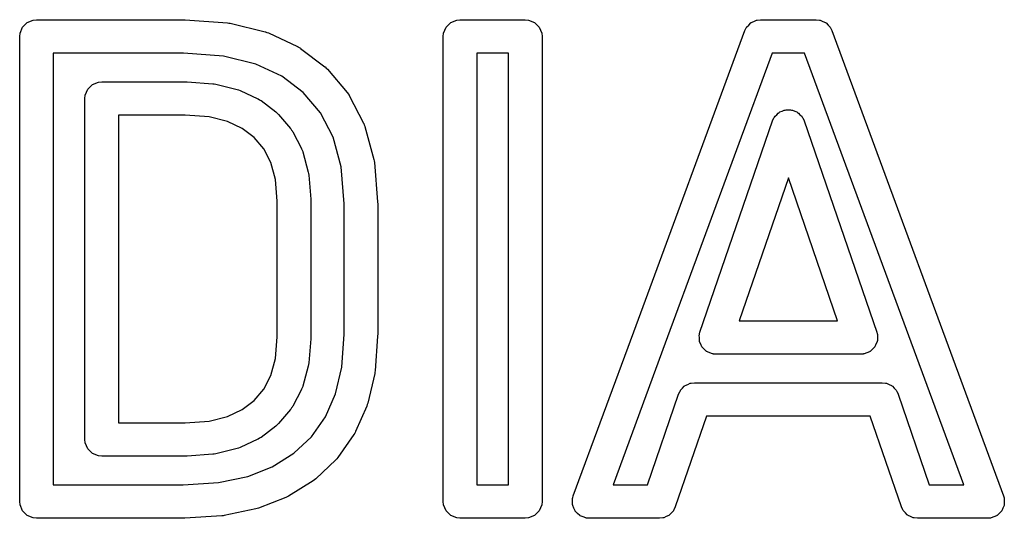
# Model space of a CAD drawing. Extents: x 2.04 to 3.55, y -5.99 to -1.11.
# Tile 5 of 12: x 2.33 to 2.56, y -1.36 to -1.25. Entities that reach past the tile are written whole.
import ezdxf

# ---------------------------------------------------------------- set-up
doc = ezdxf.new("R2010")
doc.units = 0
doc.header["$MEASUREMENT"] = 0
doc.layers.add('BLACK', color=7, linetype='CONTINUOUS')

msp = doc.modelspace()

# ---------------------------------------------------------------- linework, layer by layer
at = {"layer": 'BLACK', "linetype": 'CONTINUOUS'}
for p, q in [((2.33316, -1.24703), (2.33458, -1.24644)), ((2.33458, -1.24644), (2.33535, -1.24636)), ((2.33535, -1.24636), (2.35069, -1.24636)), ((2.35069, -1.24636), (2.37001, -1.24636)), ((2.37001, -1.24636), (2.37016, -1.24638)), ((2.37016, -1.24638), (2.3703, -1.24637)), ((2.3703, -1.24637), (2.38023, -1.2471)), ((2.43268, -1.24703), (2.43409, -1.24644)), ((2.43409, -1.24644), (2.43486, -1.24636)), ((2.43486, -1.24636), (2.4502, -1.24636)), ((2.4502, -1.24636), (2.45097, -1.24644)), ((2.45097, -1.24644), (2.45239, -1.24703)), ((2.50329, -1.24703), (2.50393, -1.24676)), ((2.50393, -1.24676), (2.50456, -1.24647)), ((2.50456, -1.24647), (2.50464, -1.24647)), ((2.50464, -1.24647), (2.50471, -1.24644)), ((2.50471, -1.24644), (2.50548, -1.24636)), ((2.50548, -1.24636), (2.51856, -1.24636)), ((2.51856, -1.24636), (2.51933, -1.24644)), ((2.51933, -1.24644), (2.5194, -1.24647)), ((2.5194, -1.24647), (2.51948, -1.24647)), ((2.51948, -1.24647), (2.52011, -1.24676)), ((2.52011, -1.24676), (2.52075, -1.24703)), ((2.33149, -1.24953), (2.33208, -1.24811)), ((2.33208, -1.24811), (2.33316, -1.24703)), ((2.38023, -1.2471), (2.38056, -1.24716)), ((2.38056, -1.24716), (2.38089, -1.2472)), ((2.38089, -1.2472), (2.38912, -1.24924)), ((2.38912, -1.24924), (2.38912, -1.24924)), ((2.38912, -1.24924), (2.38912, -1.24924)), ((2.38912, -1.24924), (2.38913, -1.24924)), ((2.38913, -1.24924), (2.38949, -1.24936)), ((2.431, -1.24953), (2.43159, -1.24811)), ((2.43159, -1.24811), (2.43268, -1.24703)), ((2.45239, -1.24703), (2.45348, -1.24811)), ((2.45348, -1.24811), (2.45407, -1.24953)), ((2.4757, -1.3197), (2.50179, -1.24894)), ((2.50179, -1.24894), (2.50212, -1.24824)), ((2.50212, -1.24824), (2.50218, -1.24819)), ((2.50218, -1.24819), (2.50221, -1.24811)), ((2.50221, -1.24811), (2.5027, -1.24762)), ((2.5027, -1.24762), (2.50317, -1.24711)), ((2.50317, -1.24711), (2.50324, -1.24708)), ((2.50324, -1.24708), (2.50329, -1.24703)), ((2.52075, -1.24703), (2.5208, -1.24708)), ((2.5208, -1.24708), (2.52087, -1.24711)), ((2.52087, -1.24711), (2.52134, -1.24762)), ((2.52134, -1.24762), (2.52183, -1.24811)), ((2.52183, -1.24811), (2.52186, -1.24819)), ((2.52186, -1.24819), (2.52192, -1.24824)), ((2.52192, -1.24824), (2.52225, -1.24894)), ((2.52225, -1.24894), (2.56256, -1.35827)), ((2.33141, -1.2503), (2.33149, -1.24953)), ((2.33141, -1.34504), (2.33141, -1.2503)), ((2.38949, -1.24936), (2.38985, -1.24949)), ((2.38985, -1.24949), (2.3967, -1.25268)), ((2.43093, -1.2503), (2.431, -1.24953)), ((2.43093, -1.35963), (2.43093, -1.2503)), ((2.45407, -1.24953), (2.45414, -1.2503)), ((2.45414, -1.2503), (2.45414, -1.35963)), ((2.3967, -1.25268), (2.39674, -1.2527)), ((2.39674, -1.2527), (2.39676, -1.25271)), ((2.39676, -1.25271), (2.39706, -1.2529)), ((2.39706, -1.2529), (2.39736, -1.25308)), ((2.39736, -1.25308), (2.39738, -1.25309)), ((2.39738, -1.25309), (2.39742, -1.25311)), ((2.39742, -1.25311), (2.40311, -1.25742)), ((2.33929, -1.25424), (2.33929, -1.34504)), ((2.35069, -1.25424), (2.33929, -1.25424)), ((2.36987, -1.25424), (2.35069, -1.25424)), ((2.37933, -1.25493), (2.36987, -1.25424)), ((2.38687, -1.25679), (2.37933, -1.25493)), ((2.4388, -1.25424), (2.4388, -1.3557)), ((2.44627, -1.25424), (2.4388, -1.25424)), ((2.44627, -1.3557), (2.44627, -1.25424)), ((2.50823, -1.25424), (2.48309, -1.32242)), ((2.51581, -1.25424), (2.50823, -1.25424)), ((2.55322, -1.3557), (2.51581, -1.25424)), ((2.39299, -1.25964), (2.38687, -1.25679)), ((2.40311, -1.25742), (2.40315, -1.25747)), ((2.40315, -1.25747), (2.40318, -1.25748)), ((2.40318, -1.25748), (2.40342, -1.25772)), ((2.40342, -1.25772), (2.40367, -1.25795)), ((2.40367, -1.25795), (2.40369, -1.25797)), ((2.40369, -1.25797), (2.40373, -1.25802)), ((2.40373, -1.25802), (2.40835, -1.26347)), ((2.39801, -1.26344), (2.39299, -1.25964)), ((2.34683, -1.26412), (2.34742, -1.2627)), ((2.34742, -1.2627), (2.3485, -1.26161)), ((2.3485, -1.26161), (2.34992, -1.26103)), ((2.34992, -1.26103), (2.35069, -1.26095)), ((2.35069, -1.26095), (2.37046, -1.26095)), ((2.37046, -1.26095), (2.37061, -1.26097)), ((2.37061, -1.26097), (2.37075, -1.26096)), ((2.37075, -1.26096), (2.37681, -1.26141)), ((2.37681, -1.26141), (2.37714, -1.26146)), ((2.37714, -1.26146), (2.37746, -1.26151)), ((2.37746, -1.26151), (2.3825, -1.26275)), ((2.3825, -1.26275), (2.38285, -1.26288)), ((2.38285, -1.26288), (2.38322, -1.26301)), ((2.38322, -1.26301), (2.3874, -1.26496)), ((2.34675, -1.26489), (2.34683, -1.26412)), ((2.34675, -1.34504), (2.34675, -1.26489)), ((2.3874, -1.26496), (2.38744, -1.26498)), ((2.38744, -1.26498), (2.38746, -1.26499)), ((2.38746, -1.26499), (2.38776, -1.26517)), ((2.38776, -1.26517), (2.38807, -1.26535)), ((2.38807, -1.26535), (2.38808, -1.26537)), ((2.38808, -1.26537), (2.38812, -1.26539)), ((2.38812, -1.26539), (2.3916, -1.26803)), ((2.40206, -1.26822), (2.39801, -1.26344)), ((2.40835, -1.26347), (2.4084, -1.26353)), ((2.4084, -1.26353), (2.40842, -1.26356)), ((2.40842, -1.26356), (2.4086, -1.26383)), ((2.4086, -1.26383), (2.40879, -1.26411)), ((2.40879, -1.26411), (2.4088, -1.26414)), ((2.4088, -1.26414), (2.40884, -1.2642)), ((2.40884, -1.2642), (2.41221, -1.27069)), ((2.51054, -1.26786), (2.51101, -1.26762)), ((2.51101, -1.26762), (2.51126, -1.26761)), ((2.51126, -1.26761), (2.51149, -1.26753)), ((2.51149, -1.26753), (2.51202, -1.26756)), ((2.51202, -1.26756), (2.51255, -1.26753)), ((2.51255, -1.26753), (2.51278, -1.26761)), ((2.51278, -1.26761), (2.51302, -1.26762)), ((2.51302, -1.26762), (2.5135, -1.26786)), ((2.35463, -1.26882), (2.35463, -1.34111)), ((2.37032, -1.26882), (2.35463, -1.26882)), ((2.3759, -1.26923), (2.37032, -1.26882)), ((2.38023, -1.27031), (2.3759, -1.26923)), ((2.3916, -1.26803), (2.39165, -1.26807)), ((2.39165, -1.26807), (2.39167, -1.26809)), ((2.39167, -1.26809), (2.39192, -1.26832)), ((2.39192, -1.26832), (2.39217, -1.26855)), ((2.39217, -1.26855), (2.39218, -1.26858)), ((2.39218, -1.26858), (2.39223, -1.26862)), ((2.39223, -1.26862), (2.39506, -1.27196)), ((2.40503, -1.27395), (2.40206, -1.26822)), ((2.50829, -1.27015), (2.50862, -1.26945)), ((2.50862, -1.26945), (2.50878, -1.26927)), ((2.50878, -1.26927), (2.50889, -1.26904)), ((2.50889, -1.26904), (2.50928, -1.26869)), ((2.50928, -1.26869), (2.50963, -1.2683)), ((2.50963, -1.2683), (2.50985, -1.26819)), ((2.50985, -1.26819), (2.51004, -1.26803)), ((2.51004, -1.26803), (2.51054, -1.26786)), ((2.5135, -1.26786), (2.514, -1.26803)), ((2.514, -1.26803), (2.51418, -1.26819)), ((2.51418, -1.26819), (2.5144, -1.2683)), ((2.5144, -1.2683), (2.51475, -1.26869)), ((2.51475, -1.26869), (2.51515, -1.26904)), ((2.51515, -1.26904), (2.51526, -1.26927)), ((2.51526, -1.26927), (2.51542, -1.26945)), ((2.51542, -1.26945), (2.51574, -1.27015)), ((2.3837, -1.27192), (2.38023, -1.27031)), ((2.3865, -1.27404), (2.3837, -1.27192)), ((2.39506, -1.27196), (2.3951, -1.27202)), ((2.3951, -1.27202), (2.39513, -1.27204)), ((2.39513, -1.27204), (2.39531, -1.27232)), ((2.39531, -1.27232), (2.3955, -1.2726)), ((2.41221, -1.27069), (2.41223, -1.27073)), ((2.41223, -1.27073), (2.41224, -1.27074)), ((2.41224, -1.27074), (2.41237, -1.27107)), ((2.41237, -1.27107), (2.4125, -1.27141)), ((2.4125, -1.27141), (2.4125, -1.27142)), ((2.4125, -1.27142), (2.41252, -1.27146)), ((2.41252, -1.27146), (2.41464, -1.27919)), ((2.49125, -1.31978), (2.50829, -1.27015)), ((2.51574, -1.27015), (2.53279, -1.31978)), ((2.38876, -1.27671), (2.3865, -1.27404)), ((2.3955, -1.2726), (2.39551, -1.27263)), ((2.39551, -1.27263), (2.39555, -1.27269)), ((2.39555, -1.27269), (2.39761, -1.27666)), ((2.40695, -1.28092), (2.40503, -1.27395)), ((2.39043, -1.27992), (2.38876, -1.27671)), ((2.39761, -1.27666), (2.39763, -1.2767)), ((2.39763, -1.2767), (2.39764, -1.27671)), ((2.39764, -1.27671), (2.39776, -1.27705)), ((2.39776, -1.27705), (2.3979, -1.27738)), ((2.3979, -1.27738), (2.3979, -1.2774)), ((2.3979, -1.2774), (2.39791, -1.27743)), ((2.39791, -1.27743), (2.39921, -1.28217)), ((2.41464, -1.27919), (2.4147, -1.27955)), ((2.39152, -1.2839), (2.39043, -1.27992)), ((2.40766, -1.28964), (2.40695, -1.28092)), ((2.4147, -1.27955), (2.41477, -1.27991)), ((2.41477, -1.27991), (2.41552, -1.28916)), ((2.39194, -1.28903), (2.39152, -1.2839)), ((2.39921, -1.28217), (2.39928, -1.28253)), ((2.39928, -1.28253), (2.39934, -1.28289)), ((2.39934, -1.28289), (2.3998, -1.28855)), ((2.51202, -1.28355), (2.50048, -1.31712)), ((2.52355, -1.31712), (2.51202, -1.28355)), ((2.3998, -1.28855), (2.3998, -1.28871)), ((2.39194, -1.3209), (2.39194, -1.28903)), ((2.3998, -1.28871), (2.39982, -1.28887)), ((2.39982, -1.28887), (2.39982, -1.32106)), ((2.40766, -1.32031), (2.40766, -1.28964)), ((2.41552, -1.28916), (2.41552, -1.28932)), ((2.41552, -1.28932), (2.41553, -1.28948)), ((2.41553, -1.28948), (2.41553, -1.32046)), ((2.50048, -1.31712), (2.52355, -1.31712)), ((2.39152, -1.32604), (2.39194, -1.3209)), ((2.40711, -1.32801), (2.40766, -1.32031)), ((2.41552, -1.32074), (2.41494, -1.32889)), ((2.41553, -1.32046), (2.41552, -1.3206)), ((2.41552, -1.3206), (2.41552, -1.32074)), ((2.46148, -1.35827), (2.4757, -1.3197)), ((2.49107, -1.32053), (2.49111, -1.32036)), ((2.49111, -1.32118), (2.49107, -1.32053)), ((2.49111, -1.32029), (2.49115, -1.3202)), ((2.49111, -1.32036), (2.49111, -1.32029)), ((2.49115, -1.3202), (2.49125, -1.31978)), ((2.53279, -1.31978), (2.53289, -1.3202)), ((2.53289, -1.3202), (2.53293, -1.32029)), ((2.53293, -1.32029), (2.53293, -1.32036)), ((2.53293, -1.32036), (2.53297, -1.32053)), ((2.53297, -1.32053), (2.53293, -1.32118)), ((2.3998, -1.32138), (2.39934, -1.32704)), ((2.39982, -1.32106), (2.3998, -1.32122)), ((2.3998, -1.32122), (2.3998, -1.32138)), ((2.48309, -1.32242), (2.47082, -1.3557)), ((2.48309, -1.32242), (2.48309, -1.32242)), ((2.49111, -1.32183), (2.49111, -1.32118)), ((2.49115, -1.32194), (2.49111, -1.32183)), ((2.49116, -1.32206), (2.49115, -1.32194)), ((2.49145, -1.32265), (2.49116, -1.32206)), ((2.4917, -1.32325), (2.49145, -1.32265)), ((2.49178, -1.32333), (2.4917, -1.32325)), ((2.53234, -1.32325), (2.53226, -1.32333)), ((2.53259, -1.32265), (2.53234, -1.32325)), ((2.53288, -1.32206), (2.53259, -1.32265)), ((2.53293, -1.32183), (2.53288, -1.32194)), ((2.53288, -1.32194), (2.53288, -1.32206)), ((2.53293, -1.32118), (2.53293, -1.32183)), ((2.49184, -1.32344), (2.49178, -1.32333)), ((2.49232, -1.32387), (2.49184, -1.32344)), ((2.49278, -1.32433), (2.49232, -1.32387)), ((2.4929, -1.32438), (2.49278, -1.32433)), ((2.49299, -1.32446), (2.4929, -1.32438)), ((2.4936, -1.32467), (2.49299, -1.32446)), ((2.4942, -1.32492), (2.4936, -1.32467)), ((2.49437, -1.32494), (2.4942, -1.32492)), ((2.49444, -1.32496), (2.49437, -1.32494)), ((2.49454, -1.32495), (2.49444, -1.32496)), ((2.49497, -1.325), (2.49454, -1.32495)), ((2.52907, -1.325), (2.49497, -1.325)), ((2.5295, -1.32495), (2.52907, -1.325)), ((2.5296, -1.32496), (2.5295, -1.32495)), ((2.52966, -1.32494), (2.5296, -1.32496)), ((2.52984, -1.32492), (2.52966, -1.32494)), ((2.53044, -1.32467), (2.52984, -1.32492)), ((2.53105, -1.32446), (2.53044, -1.32467)), ((2.53114, -1.32438), (2.53105, -1.32446)), ((2.53126, -1.32433), (2.53114, -1.32438)), ((2.53172, -1.32387), (2.53126, -1.32433)), ((2.5322, -1.32344), (2.53172, -1.32387)), ((2.53226, -1.32333), (2.5322, -1.32344)), ((2.39043, -1.33001), (2.39152, -1.32604)), ((2.39921, -1.32777), (2.39791, -1.3325)), ((2.39928, -1.3274), (2.39921, -1.32777)), ((2.39934, -1.32704), (2.39928, -1.3274)), ((2.38876, -1.33322), (2.39043, -1.33001)), ((2.4056, -1.33434), (2.40711, -1.32801)), ((2.41484, -1.32951), (2.41318, -1.33651)), ((2.41488, -1.3292), (2.41484, -1.32951)), ((2.41494, -1.32889), (2.41488, -1.3292)), ((2.39791, -1.3325), (2.3979, -1.33254)), ((2.3979, -1.33254), (2.3979, -1.33255)), ((2.48714, -1.333), (2.48757, -1.33252)), ((2.48757, -1.33252), (2.48768, -1.33246)), ((2.48768, -1.33246), (2.48777, -1.33237)), ((2.48777, -1.33237), (2.48837, -1.33213)), ((2.48837, -1.33213), (2.48895, -1.33184)), ((2.48895, -1.33184), (2.48908, -1.33183)), ((2.48908, -1.33183), (2.48919, -1.33179)), ((2.48919, -1.33179), (2.48996, -1.33171)), ((2.48996, -1.33171), (2.53408, -1.33171)), ((2.53408, -1.33171), (2.53485, -1.33179)), ((2.53485, -1.33179), (2.53496, -1.33183)), ((2.53496, -1.33183), (2.53509, -1.33184)), ((2.53509, -1.33184), (2.53567, -1.33213)), ((2.53567, -1.33213), (2.53627, -1.33237)), ((2.53627, -1.33237), (2.53636, -1.33246)), ((2.53636, -1.33246), (2.53647, -1.33252)), ((2.53647, -1.33252), (2.5369, -1.333)), ((2.3865, -1.33589), (2.38876, -1.33322)), ((2.39761, -1.33327), (2.39555, -1.33724)), ((2.39763, -1.33323), (2.39761, -1.33327)), ((2.39764, -1.33322), (2.39763, -1.33323)), ((2.39776, -1.33289), (2.39764, -1.33322)), ((2.3979, -1.33255), (2.39776, -1.33289)), ((2.40326, -1.33969), (2.4056, -1.33434)), ((2.47891, -1.3557), (2.48623, -1.33437)), ((2.48623, -1.33437), (2.48656, -1.33367)), ((2.48656, -1.33367), (2.48664, -1.33357)), ((2.48664, -1.33357), (2.48668, -1.33346)), ((2.48668, -1.33346), (2.48714, -1.333)), ((2.5369, -1.333), (2.53736, -1.33346)), ((2.53736, -1.33346), (2.5374, -1.33357)), ((2.5374, -1.33357), (2.53748, -1.33367)), ((2.53748, -1.33367), (2.53781, -1.33437)), ((2.53781, -1.33437), (2.54513, -1.3557)), ((2.3837, -1.33801), (2.3865, -1.33589)), ((2.41307, -1.33684), (2.41296, -1.33718)), ((2.41318, -1.33651), (2.41307, -1.33684)), ((2.38023, -1.33963), (2.3837, -1.33801)), ((2.39506, -1.33797), (2.39223, -1.34131)), ((2.3951, -1.33791), (2.39506, -1.33797)), ((2.39513, -1.33789), (2.3951, -1.33791)), ((2.39531, -1.33761), (2.39513, -1.33789)), ((2.3955, -1.33734), (2.39531, -1.33761)), ((2.39551, -1.3373), (2.3955, -1.33734)), ((2.39555, -1.33724), (2.39551, -1.3373)), ((2.41296, -1.33718), (2.41031, -1.3432)), ((2.35463, -1.34111), (2.37032, -1.34111)), ((2.37032, -1.34111), (2.3759, -1.3407)), ((2.3759, -1.3407), (2.38023, -1.33963)), ((2.39192, -1.34161), (2.39167, -1.34185)), ((2.39217, -1.34138), (2.39192, -1.34161)), ((2.39218, -1.34135), (2.39217, -1.34138)), ((2.39223, -1.34131), (2.39218, -1.34135)), ((2.39997, -1.34441), (2.40326, -1.33969)), ((2.49277, -1.33959), (2.48544, -1.36091)), ((2.53127, -1.33959), (2.49277, -1.33959)), ((2.5386, -1.36091), (2.53127, -1.33959)), ((2.3916, -1.3419), (2.38812, -1.34454)), ((2.39165, -1.34186), (2.3916, -1.3419)), ((2.39167, -1.34185), (2.39165, -1.34186)), ((2.40994, -1.34388), (2.4062, -1.34924)), ((2.41013, -1.34354), (2.40994, -1.34388)), ((2.41031, -1.34321), (2.41013, -1.34354)), ((2.41031, -1.3432), (2.41031, -1.3432)), ((2.41031, -1.3432), (2.41031, -1.3432)), ((2.41031, -1.3432), (2.41031, -1.34321)), ((2.33141, -1.35963), (2.33141, -1.34504)), ((2.33929, -1.34504), (2.33929, -1.3557)), ((2.34683, -1.34581), (2.34675, -1.34504)), ((2.34742, -1.34723), (2.34683, -1.34581)), ((2.3874, -1.34497), (2.38322, -1.34693)), ((2.38744, -1.34495), (2.3874, -1.34497)), ((2.38746, -1.34495), (2.38744, -1.34495)), ((2.38776, -1.34476), (2.38746, -1.34495)), ((2.38807, -1.34458), (2.38776, -1.34476)), ((2.38808, -1.34456), (2.38807, -1.34458)), ((2.38812, -1.34454), (2.38808, -1.34456)), ((2.39586, -1.34829), (2.39997, -1.34441)), ((2.3485, -1.34832), (2.34742, -1.34723)), ((2.34992, -1.34891), (2.3485, -1.34832)), ((2.37681, -1.34853), (2.37075, -1.34897)), ((2.37714, -1.34847), (2.37681, -1.34853)), ((2.37746, -1.34842), (2.37714, -1.34847)), ((2.3825, -1.34718), (2.37746, -1.34842)), ((2.38286, -1.34705), (2.3825, -1.34718)), ((2.38322, -1.34693), (2.38286, -1.34705)), ((2.39073, -1.35148), (2.39586, -1.34829)), ((2.35069, -1.34898), (2.34992, -1.34891)), ((2.37046, -1.34898), (2.35069, -1.34898)), ((2.37061, -1.34897), (2.37046, -1.34898)), ((2.37075, -1.34897), (2.37061, -1.34897)), ((2.40567, -1.34985), (2.40097, -1.35429)), ((2.40569, -1.34984), (2.40567, -1.34985)), ((2.4057, -1.34983), (2.40569, -1.34984)), ((2.40594, -1.34955), (2.4057, -1.34983)), ((2.40618, -1.34927), (2.40594, -1.34955)), ((2.4062, -1.34924), (2.40618, -1.34926)), ((2.40618, -1.34926), (2.40618, -1.34927)), ((2.38499, -1.35371), (2.39073, -1.35148)), ((2.36981, -1.3557), (2.37813, -1.35516)), ((2.37813, -1.35516), (2.38499, -1.35371)), ((2.40034, -1.35478), (2.39457, -1.35836)), ((2.40036, -1.35477), (2.40034, -1.35478)), ((2.40066, -1.35453), (2.40036, -1.35476)), ((2.40036, -1.35476), (2.40036, -1.35477)), ((2.40096, -1.35431), (2.40066, -1.35453)), ((2.40097, -1.35429), (2.40096, -1.3543)), ((2.40096, -1.3543), (2.40096, -1.35431)), ((2.33929, -1.3557), (2.34573, -1.3557)), ((2.34573, -1.3557), (2.36981, -1.3557)), ((2.4388, -1.3557), (2.44627, -1.3557)), ((2.47082, -1.3557), (2.47891, -1.3557)), ((2.54513, -1.3557), (2.55322, -1.3557)), ((2.33149, -1.3604), (2.33141, -1.35963)), ((2.39392, -1.35868), (2.38755, -1.36117)), ((2.39424, -1.35852), (2.39392, -1.35868)), ((2.39457, -1.35836), (2.39424, -1.35852)), ((2.431, -1.3604), (2.43093, -1.35963)), ((2.45414, -1.35963), (2.45407, -1.3604)), ((2.46129, -1.35902), (2.46131, -1.35891)), ((2.46131, -1.35971), (2.46129, -1.35902)), ((2.46131, -1.35887), (2.46135, -1.35878)), ((2.46131, -1.35891), (2.46131, -1.35887)), ((2.46131, -1.3604), (2.46131, -1.35971)), ((2.46135, -1.35878), (2.46148, -1.35827)), ((2.56256, -1.35827), (2.56269, -1.35878)), ((2.56269, -1.35878), (2.56273, -1.35887)), ((2.56273, -1.35887), (2.56273, -1.35891)), ((2.56273, -1.35891), (2.56275, -1.35902)), ((2.56275, -1.35902), (2.56273, -1.35971)), ((2.56273, -1.35971), (2.56273, -1.3604)), ((2.33208, -1.36182), (2.33149, -1.3604)), ((2.33316, -1.36291), (2.33208, -1.36182)), ((2.38693, -1.36135), (2.37948, -1.36293)), ((2.38724, -1.36125), (2.38693, -1.36135)), ((2.38755, -1.36117), (2.38724, -1.36125)), ((2.43159, -1.36182), (2.431, -1.3604)), ((2.43268, -1.36291), (2.43159, -1.36182)), ((2.45348, -1.36182), (2.45239, -1.36291)), ((2.45407, -1.3604), (2.45348, -1.36182)), ((2.46134, -1.36047), (2.46131, -1.3604)), ((2.46135, -1.36055), (2.46134, -1.36047)), ((2.46164, -1.36118), (2.46135, -1.36055)), ((2.4619, -1.36182), (2.46164, -1.36118)), ((2.46196, -1.36188), (2.4619, -1.36182)), ((2.46199, -1.36195), (2.46196, -1.36188)), ((2.4625, -1.36242), (2.46199, -1.36195)), ((2.46299, -1.36291), (2.4625, -1.36242)), ((2.48453, -1.36228), (2.4841, -1.36277)), ((2.48499, -1.36182), (2.48453, -1.36228)), ((2.48504, -1.36171), (2.48499, -1.36182)), ((2.48512, -1.36161), (2.48504, -1.36171)), ((2.48544, -1.36091), (2.48512, -1.36161)), ((2.53892, -1.36161), (2.5386, -1.36091)), ((2.539, -1.36171), (2.53892, -1.36161)), ((2.53905, -1.36182), (2.539, -1.36171)), ((2.53951, -1.36228), (2.53905, -1.36182)), ((2.53994, -1.36277), (2.53951, -1.36228)), ((2.56154, -1.36242), (2.56105, -1.36291)), ((2.56205, -1.36195), (2.56154, -1.36242)), ((2.56208, -1.36188), (2.56205, -1.36195)), ((2.56214, -1.36182), (2.56208, -1.36188)), ((2.5624, -1.36118), (2.56214, -1.36182)), ((2.56269, -1.36055), (2.5624, -1.36118)), ((2.5627, -1.36047), (2.56269, -1.36055)), ((2.56273, -1.3604), (2.5627, -1.36047)), ((2.33458, -1.36349), (2.33316, -1.36291)), ((2.33535, -1.36357), (2.33458, -1.36349)), ((2.34573, -1.36357), (2.33535, -1.36357)), ((2.36994, -1.36357), (2.34573, -1.36357)), ((2.37006, -1.36356), (2.36994, -1.36357)), ((2.37019, -1.36356), (2.37006, -1.36356)), ((2.37892, -1.363), (2.37019, -1.36356)), ((2.3792, -1.36296), (2.37892, -1.363)), ((2.37948, -1.36293), (2.3792, -1.36296)), ((2.43409, -1.36349), (2.43268, -1.36291)), ((2.43486, -1.36357), (2.43409, -1.36349)), ((2.4502, -1.36357), (2.43486, -1.36357)), ((2.45097, -1.36349), (2.4502, -1.36357)), ((2.45239, -1.36291), (2.45097, -1.36349)), ((2.46306, -1.36294), (2.46299, -1.36291)), ((2.46312, -1.36299), (2.46306, -1.36294)), ((2.46377, -1.36323), (2.46312, -1.36299)), ((2.46441, -1.36349), (2.46377, -1.36323)), ((2.46451, -1.36351), (2.46441, -1.36349)), ((2.46456, -1.36352), (2.46451, -1.36351)), ((2.46465, -1.36352), (2.46456, -1.36352)), ((2.46518, -1.36357), (2.46465, -1.36352)), ((2.48172, -1.36357), (2.46518, -1.36357)), ((2.48249, -1.36349), (2.48172, -1.36357)), ((2.4826, -1.36345), (2.48249, -1.36349)), ((2.48272, -1.36344), (2.4826, -1.36345)), ((2.48331, -1.36316), (2.48272, -1.36344)), ((2.48391, -1.36291), (2.48331, -1.36316)), ((2.48399, -1.36282), (2.48391, -1.36291)), ((2.4841, -1.36277), (2.48399, -1.36282)), ((2.54005, -1.36282), (2.53994, -1.36277)), ((2.54014, -1.36291), (2.54005, -1.36282)), ((2.54074, -1.36316), (2.54014, -1.36291)), ((2.54132, -1.36344), (2.54074, -1.36316)), ((2.54144, -1.36345), (2.54132, -1.36344)), ((2.54156, -1.36349), (2.54144, -1.36345)), ((2.54232, -1.36357), (2.54156, -1.36349)), ((2.55887, -1.36357), (2.54232, -1.36357)), ((2.55939, -1.36352), (2.55887, -1.36357)), ((2.55948, -1.36352), (2.55939, -1.36352)), ((2.55953, -1.36351), (2.55948, -1.36352)), ((2.55963, -1.36349), (2.55953, -1.36351)), ((2.56027, -1.36323), (2.55963, -1.36349)), ((2.56092, -1.36299), (2.56027, -1.36323)), ((2.56098, -1.36294), (2.56092, -1.36299)), ((2.56105, -1.36291), (2.56098, -1.36294))]:
    msp.add_line(p, q, dxfattribs=at)

doc.saveas('drawing.dxf')
